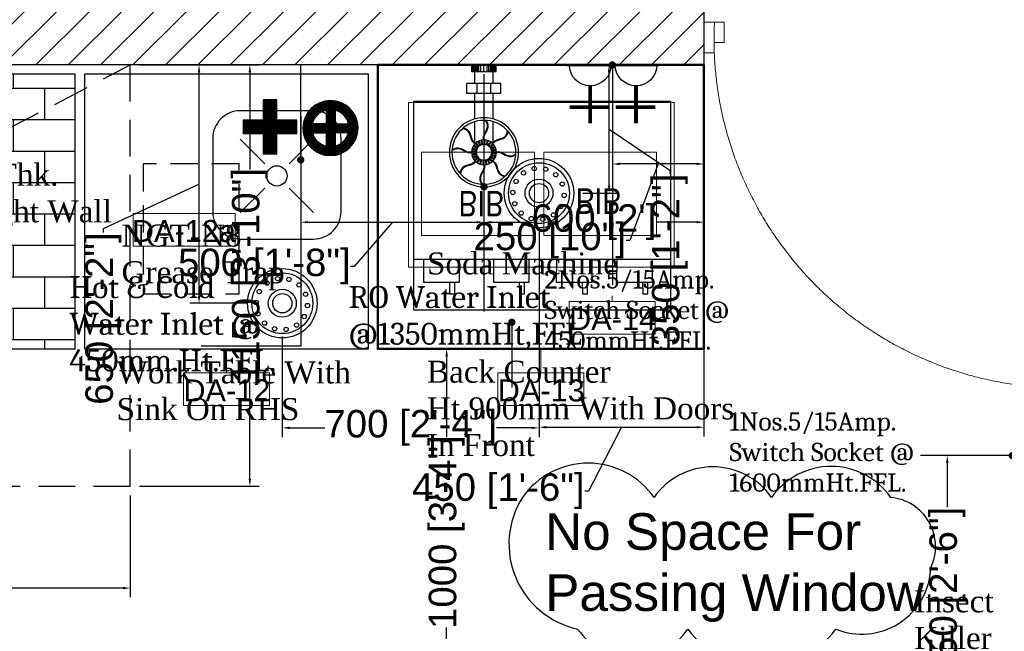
# Model space of a CAD drawing. Header units: millimetres. Extents: x 3004057 to 3043959, y -509231 to -485629.
# Tile 4 of 11: x 3006956 to 3009641, y -491573 to -489904. Entities that reach past the tile are written whole.
import ezdxf

# ---------------------------------------------------------------- set-up
doc = ezdxf.new("R2010")
doc.units = ezdxf.units.MM
doc.header["$LTSCALE"] = 1000
doc.header["$MEASUREMENT"] = 0
doc.header["$PDMODE"] = 3
doc.header["$PDSIZE"] = -1
for name, pattern in [('11aa1PB-bd$0$11aa1PB-af$0$TRATTEGGIATA', [0.75, 0.5, -0.25]), ('DASHED', [0.75, 0.5, -0.25]), ('HIDDEN', [0.375, 0.25, -0.125]), ('HIDDEN2', [4.7625, 3.175, -1.5875])]:
    doc.linetypes.add(name, pattern=pattern)
doc.layers.get('0').update_dxf_attribs({"linetype": 'CONTINUOUS'})
doc.layers.get('Defpoints').update_dxf_attribs({"linetype": 'CONTINUOUS'})
for name, color, linetype, lineweight in [('Civil-Wall-Text', 7, 'CONTINUOUS', 0), ('door', 251, 'CONTINUOUS', 9), ('E Cutout', 3, 'CONTINUOUS', 30), ('Equip No.', 1, 'CONTINUOUS', 15), ('Equip Top Counter', 32, 'CONTINUOUS', 50), ('HATCH', 251, 'CONTINUOUS', 5)]:
    doc.layers.add(name, color=color, linetype=linetype, lineweight=lineweight)
for name, color, linetype in [('Drainage', 254, 'CONTINUOUS'), ('ELECTRICAL', 7, 'CONTINUOUS'), ('Equipment', 5, 'CONTINUOUS'), ('Equipment Name', 7, 'CONTINUOUS'), ('Exhaust Text', 3, 'CONTINUOUS'), ('Exhaut Hoods', 222, 'DASHED'), ('Plumbing & Drainage', 6, 'CONTINUOUS'), ('Wall-New', 6, 'CONTINUOUS')]:
    doc.layers.add(name, color=color, linetype=linetype)
doc.styles.add('ARAIL', font='arial.ttf')
doc.styles.add('Arial', font='arial.ttf')
doc.styles.add('arial  narrow', font='ARIALN.TTF', dxfattribs={"width": 0.96})
doc.styles.get("Standard").update_dxf_attribs({"font": 'arial.ttf'})
doc.styles.add('style12', font='BOOKOSI.TTF')
doc.dimstyles.new('TFS-Dim', dxfattribs={"dimtxt": 75, "dimasz": 20, "dimexe": 25, "dimexo": 25, "dimgap": 5, "dimtad": 0, "dimdec": 0, "dimzin": 0, "dimdsep": 46, "dimtxsty": 'Standard', "dimcen": 0.09, "dimclrd": 8, "dimclre": 8, "dimadec": 0, "dimazin": 0, "dimtfac": 1, "dimtdec": 0, "dimtofl": 0, "dimtmove": 0, "dimatfit": 3, "dimldrblk": 'DOT', "dimfxl": 1, "dimtolj": 1, "dimtzin": 0, "dimlwd": -1, "dimlwe": -1, "dimarcsym": 0})

# ---------------------------------------------------------------- blocks, each defined once
blk = doc.blocks.new('GVBHV GB')
at = {"layer": 'Equipment', "color": 2, "linetype": 'HIDDEN2', "lineweight": 0, "ltscale": 30}
blk.add_line((28267, 5354.48, 0), (28250.49, 5361.73, 0), dxfattribs=at)
at = {"layer": 'Equipment', "color": 2, "linetype": 'HIDDEN2', "lineweight": 0, "ltscale": 30, "elevation": 0}
for points in [[(28250.51, 5361.72), (28262.18, 5388.22), (28278.64, 5380.99)], [(28278.64, 5380.99), (28267, 5354.48)]]:
    blk.add_lwpolyline(points, dxfattribs=at)
at = {"layer": 'Equipment', "color": 2, "linetype": '11aa1PB-bd$0$11aa1PB-af$0$TRATTEGGIATA', "lineweight": 0, "ltscale": 36, "elevation": 0}
for points in [[(28266.56, 5384.77), (28261.61, 5373.49), (28269.96, 5369.82), (28274.91, 5381.1), (28266.56, 5384.77)], [(28261.2, 5372.56), (28256.25, 5361.28), (28264.6, 5357.61), (28269.55, 5368.89), (28261.2, 5372.56)]]:
    blk.add_lwpolyline(points, dxfattribs=at)
at = {"layer": 'Equipment', "color": 2, "linetype": 'Continuous', "style": 'arial  narrow', "width": 0.96}
for p in [(28268.81, 5379.36, 0), (28263.42, 5367.77, 0)]:
    blk.add_text('BIB', height=2.8, rotation=246.2928, dxfattribs=at).set_placement(p)
blk = doc.blocks.new('A$Cb54d0b82')
at = {"layer": 'Equipment'}
blk.add_lwpolyline([(700, -570), (0, -570), (0, 0), (700, 0)], close=True, dxfattribs=at)
for points in [[(77.1, -76.1), (76.2, -44.2), (62.4, -44.6), (62.2, -76)], [(241.6, -76.1), (240.8, -44.2), (226.9, -44.6), (226.7, -76)], [(413.1, -76.1), (412.3, -44.2), (398.4, -44.6), (398.3, -76)], [(603.5, -76.1), (602.7, -44.2), (588.9, -44.6), (588.7, -76)], [(147.1, -138.1), (147.4, -76.3), (49.6, -75.8), (49.3, -137.9)], [(311.6, -138.1), (311.9, -76.3), (214.1, -75.8), (213.8, -137.9)], [(483.2, -138.1), (483.5, -76.3), (385.6, -75.8), (385.4, -137.9)], [(673.6, -138.1), (673.9, -76.3), (576.1, -75.8), (575.8, -137.9)], [(0, -138.1), (700, -138.1)]]:
    blk.add_lwpolyline(points, dxfattribs=at)
blk = doc.blocks.new('_Dot')
at = {"color": 0, "linetype": 'ByBlock', "lineweight": -2}
blk.add_line((-0.5, 0), (-1, 0), dxfattribs=at)
at = {"color": 0, "linetype": 'ByBlock', "const_width": 0.5}
blk.add_lwpolyline([(-0.25, 0, 1), (0.25, 0, 1)], format="xyb", close=True, dxfattribs=at)
blk = doc.blocks.new('asfsdasad')
at = {"lineweight": 13}
for p, q in [((511760.89, 100288.07), (511715.81, 100288.07)), ((511715.81, 100286.08), (511715.81, 100288.07)), ((511760.89, 100288.07), (511760.89, 100287.01)), ((511760.89, 100286.08), (511715.81, 100286.08))]:
    blk.add_line(p, q, dxfattribs=at)
for points in [[(511759.53, 100332.54), (511759.53, 100331.21), (511760.86, 100331.21), (511760.86, 100329.89), (511763.51, 100329.89), (511763.51, 100332.54)], [(511759.56, 100284.76), (511759.56, 100286.08), (511760.89, 100286.08), (511760.89, 100287.41), (511763.54, 100287.41), (511763.54, 100284.76)]]:
    blk.add_lwpolyline(points, close=True, dxfattribs=at)
at = {"linetype": 'HIDDEN', "lineweight": 13, "ltscale": 12}
blk.add_arc((511761.3, 100285.74), 45.48, 87.1799, 179.569, dxfattribs=at)
blk = doc.blocks.new('*D491')
at = {"layer": 'Defpoints', "color": 0, "transparency": 16777216}
for p in [(3008120, -490802.6), (3008121.9, -490802.6), (3008121.9, -491802.6)]:
    blk.add_point(p, dxfattribs=at)
at = {"layer": 'Equipment Name', "color": 8, "transparency": 16777216}
for p, q in [((3008096.9, -490802.6), (3008095, -490802.6)), ((3008120, -490822.6), (3008120, -491042.2)), ((3008120, -491782.6), (3008120, -491563)), ((3008096.9, -491802.6), (3008095, -491802.6))]:
    blk.add_line(p, q, dxfattribs=at)
for points in [[(3008116.7, -490822.6), (3008123.4, -490822.6), (3008120, -490802.6)], [(3008116.7, -491782.6), (3008123.4, -491782.6), (3008120, -491802.6)]]:
    blk.add_solid(points, dxfattribs=at)
at = {"layer": 'Equipment Name', "color": 0, "transparency": 16777216, "insert": (3008120, -491302.6), "char_height": 75, "attachment_point": 5, "rotation": 90}
blk.add_mtext('\\A1;1000 [3\'-4"]', dxfattribs=at)
blk = doc.blocks.new('A$C8c2bd65f')
at = {"layer": 'Plumbing & Drainage'}
h = blk.add_hatch(dxfattribs=at)
h.set_pattern_fill('ANSI31', color=3, scale=1.779186, style=0)
h.set_pattern_definition([(45, (-1673775.82137, 471282.61423), (-0.157259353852, 0.157259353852), [])])
h.paths.add_polyline_path([(-102.2, 115.6), (-157.3, 115.6), (-157.3, 152.3), (-102.2, 152.3), (-102.2, 207.4), (-65.5, 207.4), (-65.5, 152.3), (-10.4, 152.3), (-10.4, 115.6), (-65.5, 115.6), (-65.5, 60.5), (-102.2, 60.5)])
h = blk.add_hatch(dxfattribs=at)
h.set_pattern_fill('ANSI31', color=1, scale=1.779186, style=0)
h.set_pattern_definition([(45, (-1673763.96132, 471282.1934), (-0.157259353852, 0.157259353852), [])])
h.paths.add_polyline_path([(6.1, 137.4, -1), (156.3, 137.4, -1)])
h.paths.add_polyline_path([(94.3, 126), (130.6, 126, -0.277378), (94.3, 88.5)], flags=16)
h.paths.add_polyline_path([(69.8, 88.1), (69.8, 126), (31.9, 126, 0.28651)], flags=16)
h.paths.add_polyline_path([(94.3, 150.5), (130.1, 150.5, 0.268289), (94.3, 186.3)], flags=16)
h.paths.add_polyline_path([(69.8, 150.5), (69.8, 186.7, 0.277378), (32.3, 150.5)], flags=16)
at = {"layer": 'Plumbing & Drainage', "color": 1}
blk.add_line((0, 224), (0, -34.9), dxfattribs=at)
blk.add_lwpolyline([(-65.5, 152.3), (-10.4, 152.3), (-10.4, 115.6), (-65.5, 115.6), (-65.5, 60.5), (-102.2, 60.5), (-102.2, 115.6), (-157.3, 115.6), (-157.3, 152.3), (-102.2, 152.3), (-102.2, 207.4), (-65.5, 207.4)], close=True, dxfattribs=at)
at = {"layer": 'Plumbing & Drainage', "color": 3}
for points in [[(32.3, 150.5), (69.8, 150.5), (69.8, 186.7, 0.277378)], [(130.1, 150.5), (94.3, 150.5), (94.3, 186.3, -0.268289)], [(69.8, 88.1), (69.8, 126), (31.9, 126, 0.28651)], [(94.3, 88.5), (94.3, 126), (130.6, 126, -0.277378)]]:
    blk.add_lwpolyline(points, format="xyb", close=True, dxfattribs=at)
blk.add_circle((81.2, 137.4), 75.1, dxfattribs=at)
blk = doc.blocks.new('*D521')
at = {"layer": 'Defpoints', "color": 0, "transparency": 16777216}
for p in [(3008221.8, -490027.6), (3007722, -490141.9), (3008221.8, -490456.7)]:
    blk.add_point(p, dxfattribs=at)
at = {"layer": 'Plumbing & Drainage', "color": 8, "transparency": 16777216}
for p, q in [((3008221.8, -490052.6), (3008221.8, -490481.7)), ((3007722, -490166.9), (3007722, -490481.7)), ((3007742, -490456.7), (3008201.8, -490456.7)), ((3007971.9, -490456.7), (3007867.6, -490577.7)), ((3007867.6, -490577.7), (3007857.6, -490577.7))]:
    blk.add_line(p, q, dxfattribs=at)
for points in [[(3007742, -490453.4), (3007742, -490460), (3007722, -490456.7)], [(3008201.8, -490453.4), (3008201.8, -490460), (3008221.8, -490456.7)]]:
    blk.add_solid(points, dxfattribs=at)
at = {"layer": 'Plumbing & Drainage', "color": 0, "transparency": 16777216, "insert": (3007622.8, -490577.7), "char_height": 75, "attachment_point": 5}
blk.add_mtext('\\A1;500 [1\'-8"]', dxfattribs=at)
blk = doc.blocks.new('A$C21C85089')
at = {"layer": 'ELECTRICAL'}
for points, const_width in [([(-42, 108.5), (43.4, 108.5)], 4.7), ([(0, 69.7), (0, 0)], 7.15), ([(-35.8, 30), (38, 30)], 7.15)]:
    blk.add_lwpolyline(points, dxfattribs=dict(at, const_width=const_width))
blk.add_arc((0, 108.5), 38.8, 180, 0, dxfattribs=at)
blk = doc.blocks.new('A$C2E893D3C')
at = {"layer": 'Plumbing & Drainage', "color": 4, "linetype": 'ByBlock', "lineweight": -2}
for p, q in [((-1, -2.55), (-1, -2.59)), ((1, -2.55), (1, -2.65))]:
    blk.add_line(p, q, dxfattribs=at)
at = {"layer": 'Plumbing & Drainage', "color": 3, "linetype": 'ByBlock', "lineweight": -2}
for p, q in [((-1, -2.68), (-1, -4.95)), ((1, -2.75), (1, -4.95)), ((-1, -5.24), (-1, -7.99)), ((1, -5.24), (1, -7.99)), ((1.83, -7.99), (-1.83, -7.99)), ((-1.83, -7.99), (-1.83, -9.07)), ((-0.74, -7.99), (-0.74, -9.07)), ((0.74, -7.99), (0.74, -9.07)), ((1.83, -7.99), (1.83, -9.07)), ((1.83, -9.07), (-1.83, -9.07)), ((-1, -9.07), (-1, -10.33)), ((1, -9.07), (1, -10.33)), ((1.3, -10.33), (-1.3, -10.33)), ((-1.3, -10.33), (-1.3, -11.06)), ((-1.29, -10.33), (-1.29, -11.06)), ((-1.27, -10.33), (-1.27, -11.06)), ((-1.25, -10.33), (-1.25, -11.06)), ((-1.23, -10.33), (-1.23, -11.06)), ((-1.2, -10.33), (-1.2, -11.06)), ((-1.17, -10.33), (-1.17, -11.06)), ((-1.13, -10.33), (-1.13, -11.06)), ((-1.09, -10.33), (-1.09, -11.06)), ((-1.03, -10.33), (-1.03, -11.06)), ((-0.98, -10.33), (-0.98, -11.06)), ((-0.9, -10.33), (-0.9, -11.06)), ((-0.81, -10.33), (-0.81, -11.06)), ((-0.69, -10.33), (-0.69, -11.06)), ((-0.54, -10.33), (-0.54, -11.06)), ((-0.35, -10.33), (-0.35, -11.06)), ((0, -10.33), (0, -11.06)), ((0.35, -10.33), (0.35, -11.06)), ((0.54, -10.33), (0.54, -11.06)), ((0.69, -10.33), (0.69, -11.06)), ((0.81, -10.33), (0.81, -11.06)), ((0.9, -10.33), (0.9, -11.06)), ((0.98, -10.33), (0.98, -11.06)), ((1.03, -10.33), (1.03, -11.06)), ((1.09, -10.33), (1.09, -11.06)), ((1.13, -10.33), (1.13, -11.06)), ((1.17, -10.33), (1.17, -11.06)), ((1.2, -10.33), (1.2, -11.06)), ((1.23, -10.33), (1.23, -11.06)), ((1.25, -10.33), (1.25, -11.06)), ((1.27, -10.33), (1.27, -11.06)), ((1.29, -10.33), (1.29, -11.06)), ((1.3, -10.33), (1.3, -11.06)), ((1.3, -11.06), (-1.3, -11.06))]:
    blk.add_line(p, q, dxfattribs=at)
at = {"layer": 'Plumbing & Drainage', "color": 4, "linetype": 'ByBlock', "lineweight": -2}
for points in [[(-0.03, -0.32), (-0.01, -0.25), (0, -0.1), (-0.03, 0.06), (-0.1, 0.24), (-0.2, 0.43), (-0.3, 0.63), (-0.39, 0.84), (-0.45, 1.07), (-0.45, 1.3), (-0.39, 1.54), (-0.24, 1.77)], [(-0.97, -0.73), (-1, -0.67), (-1.1, -0.56), (-1.24, -0.46), (-1.42, -0.39), (-1.62, -0.32), (-1.83, -0.25), (-2.05, -0.16), (-2.24, -0.05), (-2.41, 0.11), (-2.54, 0.33), (-2.6, 0.59)], [(0.93, -0.69), (0.99, -0.66), (1.1, -0.56), (1.2, -0.42), (1.27, -0.24), (1.34, -0.04), (1.41, 0.17), (1.5, 0.39), (1.61, 0.58), (1.77, 0.75), (1.99, 0.88), (2.25, 0.94)], [(-1.34, -1.69), (-1.41, -1.67), (-1.56, -1.66), (-1.72, -1.69), (-1.9, -1.76), (-2.09, -1.86), (-2.29, -1.96), (-2.5, -2.05), (-2.73, -2.11), (-2.96, -2.11), (-3.2, -2.05), (-3.43, -1.9)], [(1.34, -1.63), (1.41, -1.65), (1.56, -1.66), (1.72, -1.63), (1.9, -1.56), (2.09, -1.46), (2.29, -1.36), (2.5, -1.27), (2.73, -1.21), (2.96, -1.21), (3.2, -1.27), (3.43, -1.42)], [(-0.93, -2.63), (-0.99, -2.66), (-1.1, -2.76), (-1.2, -2.9), (-1.27, -3.08), (-1.34, -3.28), (-1.41, -3.49), (-1.5, -3.71), (-1.61, -3.9), (-1.77, -4.07), (-1.99, -4.2), (-2.25, -4.26)], [(0.03, -3), (0.01, -3.07), (0, -3.22), (0.03, -3.38), (0.1, -3.56), (0.2, -3.75), (0.3, -3.95), (0.39, -4.16), (0.45, -4.39), (0.45, -4.62), (0.39, -4.86), (0.24, -5.09)], [(0.97, -2.59), (1, -2.65), (1.1, -2.76), (1.24, -2.86), (1.42, -2.93), (1.62, -3), (1.83, -3.07), (2.05, -3.16), (2.24, -3.27), (2.41, -3.43), (2.54, -3.65), (2.6, -3.91)]]:
    blk.add_lwpolyline(points, dxfattribs=at)
for points in [[(0.04, -0.32), (0.06, -0.27, 0.049755), (0.06, -0.26), (0.07, -0.1, 0.054892), (0.06, -0.09), (0.04, 0.08, 0.049401), (0.03, 0.09), (-0.04, 0.27, 0.023296), (-0.04, 0.27), (-0.14, 0.46, 0.000993), (-0.14, 0.46), (-0.24, 0.66), (-0.32, 0.87), (-0.38, 1.08), (-0.38, 1.29), (-0.32, 1.51), (-0.16, 1.78)], [(-0.91, -0.68), (-0.94, -0.64, 0.049755), (-0.95, -0.63), (-1.05, -0.51, 0.054892), (-1.06, -0.5), (-1.2, -0.41, 0.049401), (-1.21, -0.4), (-1.39, -0.32, 0.023296), (-1.4, -0.32), (-1.6, -0.25, 0.000993), (-1.6, -0.25), (-1.81, -0.19), (-2.02, -0.1), (-2.2, 0.01), (-2.36, 0.15), (-2.47, 0.35), (-2.54, 0.66)], [(0.98, -0.75), (1.02, -0.72, 0.049755), (1.03, -0.71), (1.15, -0.61, 0.054892), (1.16, -0.6), (1.25, -0.46, 0.049401), (1.26, -0.45), (1.34, -0.27, 0.023296), (1.34, -0.26), (1.41, -0.06, 0.000993), (1.41, -0.06), (1.47, 0.15), (1.56, 0.36), (1.67, 0.54), (1.81, 0.7), (2.01, 0.81), (2.32, 0.88)], [(-1.34, -1.62), (-1.39, -1.6, 0.049755), (-1.4, -1.6), (-1.56, -1.59, 0.054892), (-1.57, -1.6), (-1.74, -1.62, 0.049401), (-1.75, -1.63), (-1.93, -1.7, 0.023296), (-1.93, -1.7), (-2.12, -1.8, 0.000993), (-2.12, -1.8), (-2.32, -1.9), (-2.53, -1.98), (-2.74, -2.04), (-2.95, -2.04), (-3.17, -1.98), (-3.44, -1.82)], [(1.34, -1.7), (1.39, -1.72, 0.049755), (1.4, -1.72), (1.56, -1.73, 0.054892), (1.57, -1.72), (1.74, -1.7, 0.049401), (1.75, -1.69), (1.93, -1.62, 0.023296), (1.93, -1.62), (2.12, -1.52, 0.000993), (2.12, -1.52), (2.32, -1.42), (2.53, -1.34), (2.74, -1.28), (2.95, -1.28), (3.17, -1.34), (3.44, -1.5)], [(-0.98, -2.57), (-1.02, -2.6, 0.049755), (-1.03, -2.61), (-1.15, -2.71, 0.054892), (-1.16, -2.72), (-1.25, -2.86, 0.049401), (-1.26, -2.87), (-1.34, -3.05, 0.023296), (-1.34, -3.06), (-1.41, -3.26, 0.000993), (-1.41, -3.26), (-1.47, -3.47), (-1.56, -3.68), (-1.67, -3.86), (-1.81, -4.02), (-2.01, -4.13), (-2.32, -4.2)], [(-0.04, -3), (-0.06, -3.05, 0.049755), (-0.06, -3.06), (-0.07, -3.22, 0.054892), (-0.06, -3.23), (-0.04, -3.4, 0.049401), (-0.03, -3.41), (0.04, -3.59, 0.023296), (0.04, -3.59), (0.14, -3.78, 0.000993), (0.14, -3.78), (0.24, -3.98), (0.32, -4.19), (0.38, -4.4), (0.38, -4.61), (0.32, -4.83), (0.16, -5.1)], [(0.91, -2.64), (0.94, -2.68, 0.049755), (0.95, -2.69), (1.05, -2.81, 0.054892), (1.06, -2.82), (1.2, -2.91, 0.049401), (1.21, -2.92), (1.39, -3, 0.023296), (1.4, -3), (1.6, -3.07, 0.000993), (1.6, -3.07), (1.81, -3.13), (2.02, -3.22), (2.2, -3.33), (2.36, -3.47), (2.47, -3.67), (2.54, -3.98)]]:
    blk.add_lwpolyline(points, format="xyb", dxfattribs=at)
at = {"layer": 'Plumbing & Drainage', "color": 3, "linetype": 'ByBlock', "lineweight": -2}
for radius in [3.72, 3.44, 1.34, 0.838]:
    blk.add_circle((0, -1.66), radius, dxfattribs=at)
at = {"layer": 'Plumbing & Drainage', "color": 4, "linetype": 'ByBlock', "lineweight": -2}
for centre in [(-1.11, -1.1), (-0.93, -0.83), (-0.81, -0.94), (-0.7, -1.04), (-0.69, -0.62), (-0.6, -0.75), (-0.51, -0.88), (-0.39, -0.48), (-0.34, -0.63), (-0.29, -0.78), (-0.07, -0.42), (-0.06, -0.57), (-0.05, -0.73), (0.19, -0.75), (0.22, -0.59), (0.25, -0.44), (0.42, -0.83), (0.49, -0.69), (0.56, -0.55), (0.62, -0.96), (0.72, -0.85), (0.83, -0.73), (0.91, -1.06), (1.04, -0.97), (-1.24, -1.73), (-1.22, -1.41), (-1.18, -2.05), (-1.09, -1.72), (-1.07, -1.44), (-1.03, -2), (-0.97, -1.17), (-0.93, -1.71), (-0.91, -1.47), (-0.88, -1.95), (-0.83, -1.24), (-0.78, -2.17), (0.78, -1.15), (0.83, -2.08), (0.88, -1.37), (0.91, -1.85), (0.93, -1.61), (0.97, -2.15), (1.03, -1.32), (1.07, -1.88), (1.09, -1.6), (1.18, -1.27), (1.22, -1.91), (1.24, -1.59), (-1.04, -2.35), (-0.91, -2.26), (-0.83, -2.59), (-0.72, -2.47), (-0.62, -2.36), (-0.56, -2.77), (-0.49, -2.63), (-0.42, -2.49), (-0.25, -2.88), (-0.22, -2.73), (-0.19, -2.57), (0.05, -2.59), (0.06, -2.75), (0.07, -2.9), (0.29, -2.54), (0.34, -2.69), (0.39, -2.84), (0.51, -2.44), (0.6, -2.57), (0.69, -2.7), (0.7, -2.28), (0.81, -2.38), (0.93, -2.49), (1.11, -2.22)]:
    blk.add_circle(centre, 0.0669, dxfattribs=at)
blk = doc.blocks.new('*D523')
at = {"layer": 'Defpoints', "color": 0, "transparency": 16777216}
for p in [(3008821.7, -490027.6), (3008572, -490084.4), (3008572, -490297.8)]:
    blk.add_point(p, dxfattribs=at)
at = {"layer": 'ELECTRICAL', "color": 8, "transparency": 16777216}
for p, q in [((3008821.7, -490052.6), (3008821.7, -490322.8)), ((3008572, -490109.4), (3008572, -490322.8)), ((3008801.7, -490297.8), (3008592, -490297.8)), ((3008696.8, -490297.8), (3008619.3, -490506.9)), ((3008619.3, -490506.9), (3008609.3, -490506.9))]:
    blk.add_line(p, q, dxfattribs=at)
for points in [[(3008592, -490294.4), (3008592, -490301.1), (3008572, -490297.8)], [(3008801.7, -490294.4), (3008801.7, -490301.1), (3008821.7, -490297.8)]]:
    blk.add_solid(points, dxfattribs=at)
at = {"layer": 'ELECTRICAL', "color": 0, "transparency": 16777216, "insert": (3008401.3, -490506.9), "char_height": 75, "attachment_point": 5}
blk.add_mtext('\\A1;250 [10"]', dxfattribs=at)
blk = doc.blocks.new('*D527')
at = {"layer": 'Defpoints', "color": 0, "transparency": 16777216}
for p in [(3009764.9, -491093.7), (3009485.5, -491844), (3009821.7, -491844)]:
    blk.add_point(p, dxfattribs=at)
at = {"layer": 'ELECTRICAL', "color": 8, "transparency": 16777216}
for p, q in [((3009739.9, -491093.7), (3009460.5, -491093.7)), ((3009485.5, -491113.7), (3009485.5, -491234.3)), ((3009485.5, -491824), (3009485.5, -491703.4)), ((3009796.7, -491844), (3009460.5, -491844))]:
    blk.add_line(p, q, dxfattribs=at)
for points in [[(3009482.2, -491113.7), (3009488.9, -491113.7), (3009485.5, -491093.7)], [(3009482.2, -491824), (3009488.9, -491824), (3009485.5, -491844)]]:
    blk.add_solid(points, dxfattribs=at)
at = {"layer": 'ELECTRICAL', "color": 0, "transparency": 16777216, "insert": (3009485.5, -491468.9), "char_height": 75, "attachment_point": 5, "rotation": 90}
blk.add_mtext('\\A1;750 [2\'-6"]', dxfattribs=at)
blk = doc.blocks.new('100DNT')
at = {"layer": 'Drainage'}
for centre, radius in [((0, 0), 101.6), ((0, 0), 88.9), ((-44.9, 59.2), 6.35), ((-13.9, 72), 6.35), ((19.5, 70), 6.35), ((48.8, 53.7), 6.35), ((-67.2, 34.3), 6.35), ((0, 0), 40.9), ((68.1, 26.4), 6.35), ((-76.6, 2.2), 6.35), ((0, 0), 28.2), ((-71.1, -30.8), 6.35), ((73.6, -6.6), 6.35), ((-51.8, -58.2), 6.35), ((41.9, -63.7), 6.35), ((64.2, -38.8), 6.35), ((-22.5, -74.4), 6.35), ((10.9, -76.4), 6.35)]:
    blk.add_circle(centre, radius, dxfattribs=at)
blk = doc.blocks.new('*D529')
at = {"layer": 'Defpoints', "color": 0, "transparency": 16777216}
for p in [(3008346.3, -490027.6), (3008563, -490027.6), (3008466, -490377.4)]:
    blk.add_point(p, dxfattribs=at)
at = {"layer": 'Drainage', "color": 8, "transparency": 16777216}
for p, q in [((3008371.3, -490027.6), (3008588, -490027.6)), ((3008563, -490357.4), (3008563, -490047.6)), ((3008563, -490202.5), (3008728.6, -490315)), ((3008728.6, -490315), (3008728.6, -490325)), ((3008491, -490377.4), (3008588, -490377.4))]:
    blk.add_line(p, q, dxfattribs=at)
for points in [[(3008559.6, -490047.6), (3008566.3, -490047.6), (3008563, -490027.6)], [(3008559.6, -490357.4), (3008566.3, -490357.4), (3008563, -490377.4)]]:
    blk.add_solid(points, dxfattribs=at)
at = {"layer": 'Drainage', "color": 0, "transparency": 16777216, "insert": (3008728.6, -490559.8), "char_height": 75, "attachment_point": 5, "rotation": 90}
blk.add_mtext('\\A1;350 [1\'-2"]', dxfattribs=at)
blk = doc.blocks.new('*D530')
at = {"layer": 'Defpoints', "color": 0, "transparency": 16777216}
for p in [(3008821.7, -490027.6), (3008371.9, -490447.6, -0.2), (3008821.7, -491016.4)]:
    blk.add_point(p, dxfattribs=at)
at = {"layer": 'Drainage', "color": 8, "transparency": 16777216}
for p, q in [((3008821.7, -490052.6), (3008821.7, -491041.4)), ((3008371.9, -490472.6), (3008371.9, -491041.4)), ((3008391.9, -491016.4), (3008801.7, -491016.4)), ((3008596.8, -491016.4), (3008507.1, -491191.1)), ((3008507.1, -491191.1), (3008497.1, -491191.1))]:
    blk.add_line(p, q, dxfattribs=at)
for points in [[(3008391.9, -491013.1), (3008391.9, -491019.8), (3008371.9, -491016.4)], [(3008801.7, -491013.1), (3008801.7, -491019.8), (3008821.7, -491016.4)]]:
    blk.add_solid(points, dxfattribs=at)
at = {"layer": 'Drainage', "color": 0, "transparency": 16777216, "insert": (3008260.8, -491191.1), "char_height": 75, "attachment_point": 5}
blk.add_mtext('\\A1;450 [1\'-6"]', dxfattribs=at)
blk = doc.blocks.new('*D531')
at = {"layer": 'Defpoints', "color": 0, "transparency": 16777216}
for p in [(3008371.9, -490472.2, -0.2), (3007671.8, -490743.9), (3007671.8, -491018.1)]:
    blk.add_point(p, dxfattribs=at)
at = {"layer": 'Drainage', "color": 8, "transparency": 16777216}
for p, q in [((3008371.9, -490497.2), (3008371.9, -491043.1)), ((3007671.8, -490768.9), (3007671.8, -491043.1)), ((3007691.8, -491018.1), (3007787.4, -491018.1)), ((3008351.9, -491018.1), (3008256.4, -491018.1))]:
    blk.add_line(p, q, dxfattribs=at)
for points in [[(3007691.8, -491014.8), (3007691.8, -491021.4), (3007671.8, -491018.1)], [(3008351.9, -491014.8), (3008351.9, -491021.4), (3008371.9, -491018.1)]]:
    blk.add_solid(points, dxfattribs=at)
at = {"layer": 'Drainage', "color": 0, "transparency": 16777216, "insert": (3008021.9, -491018.1), "char_height": 75, "attachment_point": 5}
blk.add_mtext('\\A1;700 [2\'-4"]', dxfattribs=at)
blk = doc.blocks.new('*D532')
at = {"layer": 'Defpoints', "color": 0, "transparency": 16777216}
for p in [(3007444.7, -490027.6), (3007671.8, -490027.6), (3007601, -490678)]:
    blk.add_point(p, dxfattribs=at)
at = {"layer": 'Drainage', "color": 8, "transparency": 16777216}
for p, q in [((3007646.8, -490027.6), (3007419.7, -490027.6)), ((3007444.7, -490658), (3007444.7, -490047.6)), ((3007444.7, -490352.8), (3007183.5, -490474.8)), ((3007183.5, -490474.8), (3007183.5, -490484.8)), ((3007576, -490678), (3007419.7, -490678))]:
    blk.add_line(p, q, dxfattribs=at)
for points in [[(3007441.4, -490047.6), (3007448.1, -490047.6), (3007444.7, -490027.6)], [(3007441.4, -490658), (3007448.1, -490658), (3007444.7, -490678)]]:
    blk.add_solid(points, dxfattribs=at)
at = {"layer": 'Drainage', "color": 0, "transparency": 16777216, "insert": (3007183.5, -490719.9), "char_height": 75, "attachment_point": 5, "rotation": 90}
blk.add_mtext('\\A1;650 [2\'-2"]', dxfattribs=at)
blk = doc.blocks.new('*D539')
at = {"layer": 'Defpoints', "color": 0, "transparency": 16777216}
for p in [(3005057, -491177.6), (3007257, -491177.6), (3005057, -491455.4)]:
    blk.add_point(p, dxfattribs=at)
at = {"layer": 'Exhaust Text', "color": 8, "transparency": 16777216}
for p, q in [((3005057, -491202.6), (3005057, -491480.4)), ((3007257, -491202.6), (3007257, -491480.4)), ((3005077, -491455.4), (3005892.4, -491455.4)), ((3007237, -491455.4), (3006421.6, -491455.4))]:
    blk.add_line(p, q, dxfattribs=at)
for points in [[(3005077, -491452), (3005077, -491458.7), (3005057, -491455.4)], [(3007237, -491452), (3007237, -491458.7), (3007257, -491455.4)]]:
    blk.add_solid(points, dxfattribs=at)
at = {"layer": 'Exhaust Text', "color": 0, "transparency": 16777216, "insert": (3006157, -491455.4), "char_height": 75, "attachment_point": 5}
blk.add_mtext('\\A1;2200 [7\'-4"]', dxfattribs=at)
blk = doc.blocks.new('*D540')
at = {"layer": 'Defpoints', "color": 0, "transparency": 16777216}
for p in [(3007257, -490027.6), (3007583.3, -490027.6), (3007257, -491177.6)]:
    blk.add_point(p, dxfattribs=at)
at = {"layer": 'Exhaust Text', "color": 8, "transparency": 16777216}
for p, q in [((3007282, -490027.6), (3007608.3, -490027.6)), ((3007583.3, -490047.6), (3007583.3, -490313)), ((3007583.3, -491157.6), (3007583.3, -490892.1)), ((3007282, -491177.6), (3007608.3, -491177.6))]:
    blk.add_line(p, q, dxfattribs=at)
for points in [[(3007579.9, -490047.6), (3007586.6, -490047.6), (3007583.3, -490027.6)], [(3007579.9, -491157.6), (3007586.6, -491157.6), (3007583.3, -491177.6)]]:
    blk.add_solid(points, dxfattribs=at)
at = {"layer": 'Exhaust Text', "color": 0, "transparency": 16777216, "insert": (3007583.3, -490602.6), "char_height": 75, "attachment_point": 5, "rotation": 90}
blk.add_mtext('\\A1;1150 [3\'-10"]', dxfattribs=at)
blk = doc.blocks.new('*D544')
at = {"layer": 'Defpoints', "color": 0, "transparency": 16777216}
for p in [(3008221.8, -490027.6), (3008821.7, -490027.6), (3008821.7, -490456.7)]:
    blk.add_point(p, dxfattribs=at)
at = {"layer": 'Plumbing & Drainage', "color": 8, "transparency": 16777216}
for p, q in [((3008221.8, -490052.6), (3008221.8, -490481.7)), ((3008821.7, -490052.6), (3008821.7, -490481.7)), ((3008241.8, -490456.7), (3008351.9, -490456.7)), ((3008801.7, -490456.7), (3008691.6, -490456.7))]:
    blk.add_line(p, q, dxfattribs=at)
for points in [[(3008241.8, -490453.4), (3008241.8, -490460), (3008221.8, -490456.7)], [(3008801.7, -490453.4), (3008801.7, -490460), (3008821.7, -490456.7)]]:
    blk.add_solid(points, dxfattribs=at)
at = {"layer": 'Plumbing & Drainage', "color": 0, "transparency": 16777216, "insert": (3008521.7, -490456.7), "char_height": 75, "attachment_point": 5}
blk.add_mtext("\\A1;600 [2']", dxfattribs=at)

msp = doc.modelspace()

# ---------------------------------------------------------------- hatches: boundary and pattern name
at = {"layer": 'Equipment'}
h = msp.add_hatch(dxfattribs=at)
h.set_pattern_fill('AR-B816', color=8, scale=10.714286)
h.set_pattern_definition([(0, (-241032.91, 39708.82), (0, 85.7142857), []), (90, (-241032.91, 39708.82), (-85.7142857, 85.7142857), [85.7142857, -85.7142857])])
h.paths.add_polyline_path([(3006357, -490052.6), (3006357, -490802.6), (3007107, -490802.6), (3007107, -490052.6)])
h.paths.add_polyline_path([(3006932.9, -490427.6, -1), (3006531.1, -490427.6, -1)], flags=16)
at = {"layer": 'HATCH'}
h = msp.add_hatch(dxfattribs=at)
h.set_pattern_fill('ANSI31', color=256, scale=500, angle=180)
h.set_pattern_definition([(225, (-43430.33, -1652.94), (44.1941738, -44.1941738), [])])
h.paths.add_polyline_path([(3008821.7, -489877.6), (3005057, -489877.6), (3005057, -490027.6), (3008821.7, -490027.6)])

# ---------------------------------------------------------------- linework, layer by layer
at = {"layer": 'Equip No.'}
for p, q in [((3008571.5, -490673.1, 1135), (3008571.5, -490657.4, -0.2)), ((3007519.5, -490867.9, 1135), (3007519.5, -490802.6)), ((3008376.9, -490867.9, 1135), (3008376.9, -490802.6))]:
    msp.add_line(p, q, dxfattribs=at)
at = {"layer": 'Equip No.', "elevation": 1135}
for points in [[(3007264.6, -490432.7), (3007543.3, -490432.7), (3007543.3, -490521.8), (3007264.6, -490521.8)], [(3008453.8, -490673.1), (3008689.1, -490673.1), (3008689.1, -490762.2), (3008453.8, -490762.2)], [(3007401.9, -490867.9), (3007637.2, -490867.9), (3007637.2, -490957), (3007401.9, -490957)], [(3008259.2, -490867.9), (3008494.5, -490867.9), (3008494.5, -490957), (3008259.2, -490957)]]:
    msp.add_lwpolyline(points, close=True, dxfattribs=at)
at = {"layer": 'Equip Top Counter'}
msp.add_lwpolyline([(3008821.7, -490027.6), (3007932.1, -490027.6), (3007932.1, -490802.6), (3008821.7, -490802.6)], close=True, dxfattribs=at)
at = {"layer": 'Equipment'}
for p, q in [((3007624, -490297.2), (3007557.1, -490230.3)), ((3007690.1, -490297.2), (3007757.1, -490230.3)), ((3007624, -490363.4), (3007557.1, -490430.3)), ((3007690.1, -490363.4), (3007757.1, -490430.3))]:
    msp.add_line(p, q, dxfattribs=at)
for points in [[(3006357, -490802.6), (3007107, -490802.6), (3007107, -490052.6), (3006357, -490052.6)], [(3007132, -490802.6), (3007907.1, -490802.6), (3007907.1, -490052.6), (3007132, -490052.6)]]:
    msp.add_lwpolyline(points, close=True, dxfattribs=at)
for points in [[(3007557.1, -490502.6), (3007757.1, -490502.6, 0.414214), (3007832.1, -490427.6), (3007832.1, -490227.6, 0.414214), (3007757.1, -490152.6), (3007557.1, -490152.6, 0.414214), (3007482.1, -490227.6), (3007482.1, -490427.6, 0.414214)], [(3008326.7, -491207.9, 0.520567), (3008477.1, -491567.2, 0.520567), (3008778.2, -491567.2, 0.520567), (3009181.4, -491567.2, 0.520567), (3009440.3, -491400.7, 0.520567), (3009331.4, -491207.9, 0.520567), (3009006.2, -491207.9, 0.520567), (3008685.6, -491207.9, 0.520567)]]:
    msp.add_lwpolyline(points, format="xyb", close=True, dxfattribs=at)
at = {"layer": 'Equipment', "linetype": 'HIDDEN', "ltscale": 0.3}
msp.add_lwpolyline([(3007291.9, -490652.6), (3007553.9, -490652.6), (3007553.9, -490297.6), (3007291.9, -490297.6)], close=True, dxfattribs=at)
at = {"layer": 'Equipment'}
msp.add_circle((3007657.1, -490330.3), 27.7, dxfattribs=at)
at = {"layer": 'Exhaut Hoods', "ltscale": 0.2}
msp.add_line((3005057, -491177.6), (3007257, -490027.6), dxfattribs=at)
msp.add_lwpolyline([(3007257, -490027.6), (3005057, -490027.6), (3005057, -491177.6), (3007257, -491177.6)], close=True, dxfattribs=at)
at = {"layer": 'Wall-New'}
msp.add_lwpolyline([(3005057, -489877.6), (3008821.7, -489877.6), (3008821.7, -490027.6), (3005057, -490027.6)], close=True, dxfattribs=at)

# ---------------------------------------------------------------- block references
at = {"layer": 'door', "xscale": 20.92795938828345, "yscale": 20.92795938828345, "zscale": 20.92795938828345, "rotation": 90.00000000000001}
msp.add_blockref('asfsdasad', (5108577, -11200077), dxfattribs=at)
at = {"layer": 'Drainage', "color": 7, "xscale": 0.932804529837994, "yscale": 0.932804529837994, "zscale": 0.932804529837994}
for p in [(3008371.9, -490377.4, -0.2), (3007671.8, -490678)]:
    msp.add_blockref('100DNT', p, dxfattribs=at)
at = {"layer": 'E Cutout', "rotation": 180}
msp.add_blockref('A$Cb54d0b82', (3008730.9, -490696.6, -0.2), dxfattribs=at)
at = {"layer": 'ELECTRICAL', "xscale": -1.464380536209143, "yscale": 1.464380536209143, "zscale": 1.464380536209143, "rotation": 0.03025453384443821}
for p in [(3008511.6, -490186.6), (3008636.6, -490186.5)]:
    msp.add_blockref('A$C21C85089', p, dxfattribs=at)
at = {"layer": 'Equipment', "extrusion": (3.1362e-09, 1.56207e-11, 1), "xscale": -25.00000000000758, "yscale": 25.00000000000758, "zscale": 25.00000000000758, "rotation": 66.2928203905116}
msp.add_blockref('GVBHV GB', (3415433.4, 102639.6, -0.1), dxfattribs=at)
at = {"layer": 'Plumbing & Drainage', "xscale": -1, "rotation": 180}
msp.add_blockref('A$C8c2bd65f', (3007722, -490062.5), dxfattribs=at)
at = {"layer": 'Plumbing & Drainage', "linetype": 'ByBlock', "lineweight": -2, "xscale": -25.35411417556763, "yscale": 25.35411417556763, "zscale": 25.35411417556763, "rotation": 180}
msp.add_blockref('A$C2E893D3C', (3008221.8, -490308), dxfattribs=at)

# ---------------------------------------------------------------- texts
at = {"layer": 'Civil-Wall-Text', "insert": (3006592.9, -490297, 34), "char_height": 60, "width": 1445.274, "attachment_point": 1, "style": 'style12'}
msp.add_mtext('150mm Thk.\\PFull Height Wall', dxfattribs=at)
at = {"layer": 'ELECTRICAL', "color": 7, "char_height": 50, "attachment_point": 1, "style": 'ARAIL'}
for s, insert, width in [('{\\fCambria|b0|i0|c0|p18;2Nos.5/15Amp.\\PSwitch Socket @ 450mmHt.FFL.}', (3008387, -490587.7, -0.1), 597.647), ('{\\fCambria|b0|i0|c0|p18;1Nos.5/15Amp.\\PSwitch Socket @ 1600mmHt.FFL.}', (3008891.3, -490975.6, 0), 748.987)]:
    msp.add_mtext(s, dxfattribs=dict(at, insert=insert, width=width))
at = {"layer": 'Equip No.', "color": 7, "char_height": 60, "attachment_point": 1, "style": 'Arial'}
for s, insert in [('\\pxqc;DA-12a', (3007033.7, -490450.7, 2252.4)), ('\\pxqc;DA-14', (3008202.8, -490691, 2252.4)), ('\\pxqc;DA-12', (3007150.9, -490885.9, 2252.4)), ('\\pxqc;DA-13', (3008008.2, -490885.9, 2252.4))]:
    msp.add_mtext_dynamic_manual_height_columns(s, width=739.357, gutter_width=15, heights=[46.5], dxfattribs=dict(at, insert=insert))
at = {"layer": 'Equipment', "color": 7, "insert": (3008388.8, -491251.1), "char_height": 100, "width": 2238.551, "attachment_point": 1, "style": 'Arial'}
msp.add_mtext('\\A1;\\pxql;No Space For \\PPassing Window', dxfattribs=at)
at = {"layer": 'Equipment Name', "color": 0, "char_height": 60, "attachment_point": 1, "style": 'style12'}
for s, insert, width in [('\\pxql;NGT-N8\\PGrease Trap', (3007233.3, -490463.2, 34), 612.502), ('\\A1;\\pxql;Soda Machine', (3008066.2, -490539.2), 839.749), ('\\A1;\\pxql;Work Table With \\PSink On RHS', (3007219.7, -490836.9, 2268.8), 1076.548), ('\\A1;\\pxql;Back Counter Ht.900mm With Doors In Front ', (3008066.2, -490834.8), 839.749), ('\\A1;\\pxql;Insect \\PKiller ', (3009395.4, -491461.6, 1117.3), 839.749)]:
    msp.add_mtext(s, dxfattribs=dict(at, insert=insert, width=width))
at = {"layer": 'Plumbing & Drainage', "color": 7, "ltscale": 10, "char_height": 60, "attachment_point": 1, "rotation": 360, "style": 'Arial'}
for s, insert, width in [('{\\fCambria|b0|i0|c0|p18;Hot & Cold \\PWater Inlet @\\P450mm.Ht.FFL.   }', (3007091.2, -490604, 0), 1221.865), ('{\\fCambria|b0|i0|c0|p18;RO Water Inlet @1350mmHt,FFL}', (3007852.6, -490631, 0), 797.154)]:
    msp.add_mtext(s, dxfattribs=dict(at, insert=insert, width=width))

# ---------------------------------------------------------------- dimensions: what is measured, and where the dimension line sits
at = {"layer": 'Drainage'}
for base, p1, p2, picture, middle in [((3007444.7, -490027.6), (3007601, -490678), (3007671.8, -490027.6), '*D532', (3007183.5, -490489.8)), ((3008563, -490027.6), (3008466, -490377.4), (3008346.3, -490027.6), '*D529', (3008728.6, -490330))]:
    dim = msp.add_linear_dim(base=base, p1=p1, p2=p2, angle=90, dimstyle='TFS-Dim', override={"dimtmove": 1}, dxfattribs=at)
    dim.commit()
    dim.dimension.update_dxf_attribs({"geometry": picture, "text_midpoint": middle, "dimtype": 160})
dim = msp.add_linear_dim(base=(3008821.7, -491016.4), p1=(3008371.9, -490447.6, -0.2), p2=(3008821.7, -490027.6), dimstyle='TFS-Dim', override={"dimtmove": 1}, dxfattribs=at)
dim.commit()
dim.dimension.update_dxf_attribs({"geometry": '*D530', "text_midpoint": (3008492.1, -491191.1), "dimtype": 160})
dim = msp.add_linear_dim(base=(3007671.8, -491018.1), p1=(3008371.9, -490472.2, -0.2), p2=(3007671.8, -490743.9), dimstyle='TFS-Dim', dxfattribs=at)
dim.commit()
dim.dimension.update_dxf_attribs({"geometry": '*D531', "text_midpoint": (3008021.9, -491018.1)})
at = {"layer": 'ELECTRICAL'}
dim = msp.add_linear_dim(base=(3008572, -490297.8), p1=(3008821.7, -490027.6), p2=(3008572, -490084.4), dimstyle='TFS-Dim', override={"dimtmove": 1}, dxfattribs=at)
dim.commit()
dim.dimension.update_dxf_attribs({"geometry": '*D523', "text_midpoint": (3008604.3, -490506.9), "dimtype": 160})
dim = msp.add_linear_dim(base=(3009485.5, -491844), p1=(3009764.9, -491093.7), p2=(3009821.7, -491844), angle=90, dimstyle='TFS-Dim', dxfattribs=at)
dim.commit()
dim.dimension.update_dxf_attribs({"geometry": '*D527', "text_midpoint": (3009485.5, -491468.9)})
at = {"layer": 'Equipment Name', "color": 0}
dim = msp.add_linear_dim(base=(3008120, -490802.6), p1=(3008121.9, -491802.6), p2=(3008121.9, -490802.6), angle=90, dimstyle='TFS-Dim', dxfattribs=at)
dim.commit()
dim.dimension.update_dxf_attribs({"geometry": '*D491', "text_midpoint": (3008120, -491302.6)})
at = {"layer": 'Exhaust Text'}
dim = msp.add_linear_dim(base=(3007583.3, -490027.6), p1=(3007257, -491177.6), p2=(3007257, -490027.6), angle=90, dimstyle='TFS-Dim', dxfattribs=at)
dim.commit()
dim.dimension.update_dxf_attribs({"geometry": '*D540', "text_midpoint": (3007583.3, -490602.6)})
dim = msp.add_linear_dim(base=(3005057, -491455.4), p1=(3007257, -491177.6), p2=(3005057, -491177.6), dimstyle='TFS-Dim', dxfattribs=at)
dim.commit()
dim.dimension.update_dxf_attribs({"geometry": '*D539', "text_midpoint": (3006157, -491455.4)})
at = {"layer": 'Plumbing & Drainage'}
dim = msp.add_linear_dim(base=(3008221.8, -490456.7), p1=(3007722, -490141.9), p2=(3008221.8, -490027.6), dimstyle='TFS-Dim', override={"dimtmove": 1}, dxfattribs=at)
dim.commit()
dim.dimension.update_dxf_attribs({"geometry": '*D521', "text_midpoint": (3007852.6, -490577.7), "dimtype": 160})
dim = msp.add_linear_dim(base=(3008821.7, -490456.7), p1=(3008221.8, -490027.6), p2=(3008821.7, -490027.6), dimstyle='TFS-Dim', override={"dimtmove": 1}, dxfattribs=at)
dim.commit()
dim.dimension.update_dxf_attribs({"geometry": '*D544', "text_midpoint": (3008521.7, -490456.7)})

# ---------------------------------------------------------------- leaders
at = {"layer": 'ELECTRICAL'}
for points in [[(3008571.9, -490027.6), (3008572, -490628)], [(3009662.7, -491093.7), (3009412.6, -491093.7)]]:
    msp.add_leader(points, dimstyle='TFS-Dim', override={"dimgap": 5, "dimtad": 0, "dimfxl": 0.5, "dimfxlon": 1, "dimtfill": 1, "dimtfillclr": 256, "dimarcsym": 2}, dxfattribs=at)
at = {"layer": 'Equipment Name', "color": 0}
msp.add_leader([(3008297.8, -490729.8), (3008297.8, -490908.1)], dimstyle='TFS-Dim', override={"dimgap": 5, "dimtad": 0, "dimfxl": 100, "dimfxlon": 1, "dimtfill": 1, "dimtfillclr": 256, "dimarcsym": 1}, dxfattribs=at)
at = {"layer": 'Plumbing & Drainage'}
for points in [[(3007722, -490286.5), (3007722, -490794.9), (3007450.2, -490794.9)], [(3008221.8, -490360.3), (3008221.8, -490700.8)]]:
    msp.add_leader(points, dimstyle='TFS-Dim', override={"dimgap": 5, "dimtad": 0, "dimfxl": 0.5, "dimfxlon": 1, "dimtfill": 1, "dimtfillclr": 256, "dimarcsym": 2}, dxfattribs=at)

doc.saveas('drawing.dxf')
